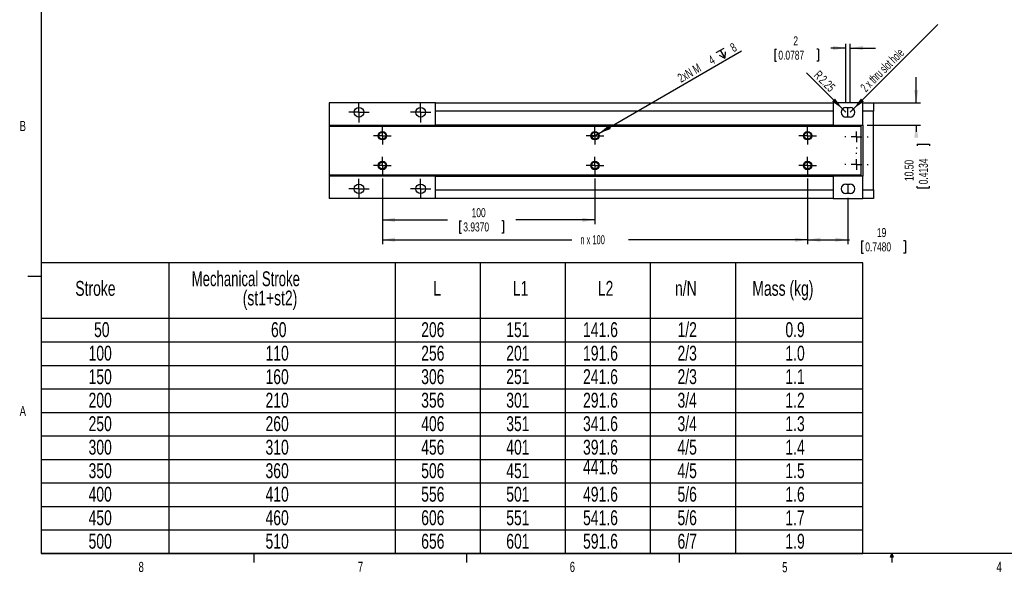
# Model space of a CAD drawing. Extents: x 11 to 4767017334527, y 5 to 5245463847279.
# Tile 1 of 4: x 11 to 242, y 6 to 135. Entities that reach past the tile are written whole.
import ezdxf
from ezdxf.enums import TextEntityAlignment as Align

# ---------------------------------------------------------------- set-up
doc = ezdxf.new("R2010")
doc.units = 0
doc.layers.get('0').update_dxf_attribs({"linetype": 'CONTINUOUS'})
doc.dimstyles.new('SLDDIMSTYLE1', dxfattribs={"dimtxt": 2.116667, "dimasz": 3, "dimexe": 0, "dimexo": 0.0625, "dimgap": 0.529167, "dimtad": 0, "dimlfac": 2, "dimrnd": 1e-09, "dimzin": 4, "dimsah": 1, "dimcen": 0.09, "dimazin": 3, "dimtfac": 1, "dimtmove": 0, "dimatfit": 3})
doc.dimstyles.new('SLDDIMSTYLE3', dxfattribs={"dimtxt": 2.116667, "dimasz": 3, "dimexe": 0, "dimexo": 0.0625, "dimgap": 0.529167, "dimtad": 0, "dimlfac": 2, "dimrnd": 1e-09, "dimzin": 12, "dimsah": 1, "dimcen": 0.09, "dimazin": 3, "dimtfac": 1, "dimtmove": 0, "dimatfit": 3})
doc.dimstyles.new('SLDDIMSTYLE4', dxfattribs={"dimtxt": 2.116667, "dimasz": 3, "dimexe": 0, "dimexo": 0.0625, "dimgap": 0.529167, "dimtad": 0, "dimlfac": 2, "dimrnd": 1e-09, "dimzin": 12, "dimsah": 1, "dimcen": 0.09, "dimazin": 3, "dimtfac": 1, "dimtofl": 0, "dimtmove": 0, "dimatfit": 3})
doc.dimstyles.new('SLDDIMSTYLE6', dxfattribs={"dimtxt": 2.116667, "dimasz": 3, "dimexe": 0, "dimexo": 0.0625, "dimgap": 0.529167, "dimtad": 1, "dimlfac": 2, "dimrnd": 1e-09, "dimzin": 12, "dimsah": 1, "dimcen": 0, "dimazin": 3, "dimtfac": 1, "dimtofl": 0, "dimtmove": 0, "dimatfit": 3})
doc.dimstyles.new('SLDDIMSTYLE7', dxfattribs={"dimtxt": 2.116667, "dimasz": 3, "dimexe": 0, "dimexo": 0.0625, "dimgap": 0.529167, "dimtad": 1, "dimlfac": 2, "dimrnd": 1e-09, "dimzin": 12, "dimsah": 1, "dimcen": 0, "dimazin": 3, "dimtfac": 1, "dimtofl": 0, "dimtmove": 0, "dimatfit": 3})
doc.dimstyles.new('SLDDIMSTYLE8', dxfattribs={"dimtxt": 2.116667, "dimasz": 3, "dimexe": 0, "dimexo": 0.0625, "dimgap": 0.529167, "dimtad": 1, "dimlfac": 2, "dimrnd": 1e-09, "dimzin": 12, "dimblk1": 'NONE', "dimsah": 1, "dimcen": 0, "dimazin": 3, "dimtfac": 1, "dimtmove": 0, "dimatfit": 3})

# ---------------------------------------------------------------- blocks, each defined once
blk = doc.blocks.new('SW_TABLEANNOTATION_0')
at = {"color": 0, "linetype": 'CONTINUOUS'}
for p, q in [((0, 0), (0, -68.28)), ((193.22, 0), (0, 0)), ((30, 0), (30, -68.28)), ((83.22, 0), (83.22, -68.28)), ((103.22, 0), (103.22, -68.28)), ((123.22, 0), (123.22, -68.28)), ((143.22, 0), (143.22, -68.28)), ((163.22, 0), (163.22, -68.28)), ((193.22, -68.28), (193.22, 0)), ((0, -13.01), (193.22, -13.01)), ((0, -18.54), (193.22, -18.54)), ((0, -24.07), (193.22, -24.07)), ((0, -29.6), (193.22, -29.6)), ((0, -35.12), (193.22, -35.12)), ((0, -40.65), (193.22, -40.65)), ((0, -46.17), (193.22, -46.17)), ((0, -51.7), (193.22, -51.7)), ((0, -57.22), (193.22, -57.22)), ((0, -62.75), (193.22, -62.75)), ((0, -68.28), (193.22, -68.28))]:
    blk.add_line(p, q, dxfattribs=at)
for s, width, p in [('Mechanical Stroke ', 0.661111, (35.37, -6.51)), ('Stroke', 0.7, (8, -8.77)), ('L', 0.7, (92.19, -8.77)), ('L1', 0.7, (110.88, -8.77)), ('L2', 0.7, (130.88, -8.77)), ('n/N', 0.7, (149.02, -8.77)), ('Mass (kg)', 0.7, (167.2, -8.77)), ('(st1+st2)', 0.7, (47.37, -11.03)), ('50', 0.7, (12.41, -18.48)), ('60', 0.7, (54.02, -18.48)), ('206', 0.7, (89.34, -18.48)), ('151', 0.7, (109.34, -18.48)), ('141.6', 0.7, (127.4, -18.48)), ('1/2', 0.7, (149.61, -18.48)), ('0.9', 0.7, (174.98, -18.48)), ('100', 0.7, (11.12, -24.01)), ('110', 0.7, (52.73, -24.01)), ('256', 0.7, (89.34, -24.01)), ('201', 0.7, (109.34, -24.01)), ('191.6', 0.7, (127.4, -24.01)), ('2/3', 0.7, (149.61, -24.01)), ('1.0', 0.7, (174.98, -24.01)), ('150', 0.7, (11.12, -29.53)), ('160', 0.7, (52.73, -29.53)), ('306', 0.7, (89.34, -29.53)), ('251', 0.7, (109.34, -29.53)), ('241.6', 0.7, (127.4, -29.53)), ('2/3', 0.7, (149.61, -29.53)), ('1.1', 0.7, (174.98, -29.53)), ('200', 0.7, (11.12, -35.06)), ('210', 0.7, (52.73, -35.06)), ('356', 0.7, (89.34, -35.06)), ('301', 0.7, (109.34, -35.06)), ('291.6', 0.7, (127.4, -35.06)), ('3/4', 0.7, (149.61, -35.06)), ('1.2', 0.7, (174.98, -35.06)), ('250', 0.7, (11.12, -40.58)), ('260', 0.7, (52.73, -40.58)), ('406', 0.7, (89.34, -40.58)), ('351', 0.7, (109.34, -40.58)), ('341.6', 0.7, (127.4, -40.58)), ('3/4', 0.7, (149.61, -40.58)), ('1.3', 0.7, (174.98, -40.58)), ('300', 0.7, (11.12, -46.11)), ('310', 0.7, (52.73, -46.11)), ('456', 0.7, (89.34, -46.11)), ('401', 0.7, (109.34, -46.11)), ('391.6', 0.7, (127.4, -46.11)), ('4/5', 0.7, (149.61, -46.11)), ('1.4', 0.7, (174.98, -46.11)), ('441.6', 0.7, (127.4, -50.73)), ('350', 0.7, (11.12, -51.63)), ('360', 0.7, (52.73, -51.63)), ('506', 0.7, (89.34, -51.63)), ('451', 0.7, (109.34, -51.63)), ('4/5', 0.7, (149.61, -51.63)), ('1.5', 0.7, (174.98, -51.63)), ('400', 0.7, (11.12, -57.16)), ('410', 0.7, (52.73, -57.16)), ('556', 0.7, (89.34, -57.16)), ('501', 0.7, (109.34, -57.16)), ('491.6', 0.7, (127.4, -57.16)), ('5/6', 0.7, (149.61, -57.16)), ('1.6', 0.7, (174.98, -57.16)), ('5/6', 0.7, (149.61, -62.69)), ('450', 0.7, (11.12, -62.69)), ('460', 0.7, (52.73, -62.69)), ('606', 0.7, (89.34, -62.69)), ('551', 0.7, (109.34, -62.69)), ('541.6', 0.7, (127.4, -62.69)), ('1.7', 0.7, (174.98, -62.69)), ('500', 0.7, (11.12, -68.21)), ('510', 0.7, (52.73, -68.21)), ('656', 0.7, (89.34, -68.21)), ('601', 0.7, (109.34, -68.21)), ('591.6', 0.7, (127.4, -68.21)), ('6/7', 0.7, (149.61, -68.21)), ('1.9', 0.7, (174.98, -68.21))]:
    blk.add_text(s, height=3.5, dxfattribs=dict(at, width=width)).set_placement(p, align=Align.BOTTOM_LEFT)
blk = doc.blocks.new('_D_11')
at = {"color": 7, "linetype": 'CONTINUOUS'}
for p, q in [((196.11, 98.09), (196.11, 82.68)), ((205.61, 93.52), (205.61, 82.68)), ((196.11, 83.68), (205.61, 83.68)), ((205.61, 83.68), (205.95, 83.68)), ((208.82, 83.43), (208.82, 80.57)), ((208.82, 83.43), (209.25, 83.43)), ((219.13, 83.43), (218.7, 83.43)), ((219.13, 83.43), (219.13, 80.57)), ((208.82, 80.57), (209.25, 80.57)), ((219.13, 80.57), (218.7, 80.57))]:
    blk.add_line(p, q, dxfattribs=at)
for points in [[(196.11, 83.68), (199.11, 83.18), (199.11, 84.18)], [(205.61, 83.68), (202.61, 84.18), (202.61, 83.18)]]:
    blk.add_solid(points, dxfattribs=at)
at = {"color": 7, "linetype": 'CONTINUOUS', "width": 0.7}
for s, p in [('19', (212.41, 83.68)), ('0.7480', (209.68, 80.32))]:
    blk.add_text(s, height=2.117, dxfattribs=at).set_placement(p, align=Align.BOTTOM_LEFT)
blk = doc.blocks.new('_D_12')
at = {"color": 7, "linetype": 'CONTINUOUS'}
for p, q in [((96.11, 98.09), (96.11, 87.36)), ((146.11, 98.09), (146.11, 87.36)), ((96.11, 88.36), (111.42, 88.36)), ((114.29, 88.11), (114.29, 85.25)), ((114.29, 88.11), (114.72, 88.11)), ((124.6, 88.11), (124.18, 88.11)), ((124.6, 88.11), (124.6, 85.25)), ((146.11, 88.36), (127.48, 88.36)), ((114.29, 85.25), (114.72, 85.25)), ((124.6, 85.25), (124.18, 85.25))]:
    blk.add_line(p, q, dxfattribs=at)
for points in [[(96.11, 88.36), (99.11, 87.86), (99.11, 88.86)], [(146.11, 88.36), (143.11, 88.86), (143.11, 87.86)]]:
    blk.add_solid(points, dxfattribs=at)
at = {"color": 7, "linetype": 'CONTINUOUS', "width": 0.7}
for s, p in [('100', (117.1, 88.36)), ('3.9370', (115.15, 85))]:
    blk.add_text(s, height=2.117, dxfattribs=at).set_placement(p, align=Align.BOTTOM_LEFT)
blk = doc.blocks.new('_D_13')
at = {"color": 7, "linetype": 'CONTINUOUS'}
for p, q in [((96.11, 98.09), (96.11, 82.68)), ((196.11, 98.09), (196.11, 82.68)), ((96.11, 83.68), (140.67, 83.68)), ((196.11, 83.68), (154.03, 83.68))]:
    blk.add_line(p, q, dxfattribs=at)
for points in [[(96.11, 83.68), (99.11, 83.18), (99.11, 84.18)], [(196.11, 83.68), (193.11, 84.18), (193.11, 83.18)]]:
    blk.add_solid(points, dxfattribs=at)
at = {"color": 7, "linetype": 'CONTINUOUS', "width": 0.6}
blk.add_text('n x 100', height=2.117, dxfattribs=at).set_placement((142.68, 82), align=Align.BOTTOM_LEFT)
blk = doc.blocks.new('_D_14')
at = {"color": 7, "linetype": 'CONTINUOUS'}
for q in [(195.86, 122.9), (205.11, 113.65)]:
    blk.add_line((204.31, 114.44), q, dxfattribs=at)
blk.add_solid([(204.31, 114.44), (202.55, 116.92), (201.84, 116.21)], dxfattribs=at)
at = {"color": 7, "linetype": 'CONTINUOUS', "width": 0.7}
for s, height, p in [('R', 2.12, (196.96, 121.75)), ('2.25', 2.117, (198.17, 120.54))]:
    blk.add_text(s, height=height, rotation=-45, dxfattribs=at).set_placement(p, align=Align.BOTTOM_LEFT)
blk = doc.blocks.new('_D_15')
at = {"color": 7, "linetype": 'CONTINUOUS'}
for p, q in [((205.11, 115.77), (205.11, 129.75)), ((206.11, 115.77), (206.11, 129.75)), ((188.38, 128.49), (188.38, 125.64)), ((188.38, 128.49), (188.81, 128.49)), ((198.69, 128.49), (198.26, 128.49)), ((198.69, 128.49), (198.69, 125.64)), ((205.11, 128.75), (201.57, 128.75)), ((206.11, 128.75), (212.11, 128.75)), ((188.38, 125.64), (188.81, 125.64)), ((198.69, 125.64), (198.26, 125.64))]:
    blk.add_line(p, q, dxfattribs=at)
for points in [[(205.11, 128.75), (202.11, 129.25), (202.11, 128.25)], [(206.11, 128.75), (209.11, 128.25), (209.11, 129.25)]]:
    blk.add_solid(points, dxfattribs=at)
at = {"color": 7, "linetype": 'CONTINUOUS', "width": 0.7}
for s, height, p in [('2', 2.12, (192.76, 128.75)), ('0.0787', 2.117, (189.24, 125.38))]:
    blk.add_text(s, height=height, dxfattribs=at).set_placement(p, align=Align.BOTTOM_LEFT)
blk = doc.blocks.new('_D_16')
at = {"color": 7, "linetype": 'CONTINUOUS'}
for q in [(226.74, 134.28), (206.11, 113.65)]:
    blk.add_line((206.91, 114.44), q, dxfattribs=at)
blk.add_solid([(206.91, 114.44), (209.38, 116.21), (208.67, 116.92)], dxfattribs=at)
at = {"color": 7, "linetype": 'CONTINUOUS', "width": 0.622222}
blk.add_text('2 x thru slot hole', height=2.1167, rotation=45, dxfattribs=at).set_placement((210.27, 117.8), align=Align.BOTTOM_LEFT)
blk = doc.blocks.new('_D_17')
at = {"color": 7, "linetype": 'CONTINUOUS'}
for p, q in [((221.66, 115.9), (221.66, 121.9)), ((210.11, 115.9), (222.66, 115.9)), ((210.11, 110.65), (222.66, 110.65)), ((221.66, 110.65), (221.66, 109.05)), ((221.91, 106.17), (224.77, 106.17)), ((221.91, 106.17), (221.91, 105.74)), ((224.77, 106.17), (224.77, 105.74)), ((221.91, 95.86), (221.91, 96.29)), ((221.91, 95.86), (224.77, 95.86)), ((224.77, 95.86), (224.77, 96.29))]:
    blk.add_line(p, q, dxfattribs=at)
for points in [[(221.66, 115.9), (222.16, 118.9), (221.16, 118.9)], [(221.66, 110.65), (221.16, 107.65), (222.16, 107.65)]]:
    blk.add_solid(points, dxfattribs=at)
at = {"color": 7, "linetype": 'CONTINUOUS', "width": 0.7}
for s, p in [('10.50', (221.66, 97.5)), ('0.4134', (225.02, 96.72))]:
    blk.add_text(s, height=2.117, rotation=90, dxfattribs=at).set_placement(p, align=Align.BOTTOM_LEFT)
blk = doc.blocks.new('SW_SYMBOL_HOLE_DEPTH')
at = {"color": 0, "linetype": 'CONTINUOUS'}
for p, q in [((0, 875), (800, 875)), ((400, 875), (400, 75)), ((100, 555), (400, 75)), ((700, 555), (400, 75))]:
    blk.add_line(p, q, dxfattribs=at)
blk = doc.blocks.new('_D_18')
at = {"color": 7, "linetype": 'CONTINUOUS'}
for q in [(180.59, 128.06), (145.24, 107.65)]:
    blk.add_line((146.98, 108.65), q, dxfattribs=at)
blk.add_solid([(146.98, 108.65), (149.82, 109.72), (149.32, 110.58)], dxfattribs=at)
at = {"color": 7, "linetype": 'CONTINUOUS', "xscale": 0.0027037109, "yscale": 0.0027037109, "zscale": 0.0027037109, "rotation": 30}
blk.add_blockref('SW_SYMBOL_HOLE_DEPTH', (175.8, 125.62), dxfattribs=at)
at = {"color": 7, "linetype": 'CONTINUOUS', "width": 0.7}
for s, height, p in [(' 8', 2.117, (178.56, 126.88, 11.3)), ('2xN M', 2.117, (166.65, 120, 11.3)), ('4', 2.12, (173.91, 124.2, 11.3))]:
    blk.add_text(s, height=height, rotation=30, dxfattribs=at).set_placement(p, align=Align.BOTTOM_LEFT)
blk = doc.blocks.new('_NONE')
blk = doc.blocks.new('SW_CENTERMARKSYMBOL_2')
at = {"color": 0, "linetype": 'CONTINUOUS'}
for p, q in [((0, 2.5), (0, 2.745)), ((-2.5, 0), (-2.745, 0)), ((0, 0), (-1.25, 0)), ((0, 0), (0, 1.25)), ((0, 0), (0, -1.25)), ((0, 0), (1.25, 0)), ((2.5, 0), (2.745, 0)), ((0, -2.5), (0, -2.745))]:
    blk.add_line(p, q, dxfattribs=at)
blk = doc.blocks.new('SW_CENTERMARKSYMBOL_3')
at = {"color": 0, "linetype": 'CONTINUOUS'}
for p, q in [((0, 2.5), (0, 2.745)), ((-2.5, 0), (-2.745, 0)), ((0, 0), (-1.25, 0)), ((0, 0), (0, 1.25)), ((0, 0), (0, -1.25)), ((0, 0), (1.25, 0)), ((2.5, 0), (2.745, 0)), ((0, -2.5), (0, -2.745))]:
    blk.add_line(p, q, dxfattribs=at)
blk = doc.blocks.new('SW_CENTERMARKSYMBOL_4')
at = {"color": 0, "linetype": 'CONTINUOUS'}
for p, q in [((0, 1.25), (0, 2.375)), ((-1.25, 0), (-2.375, 0)), ((0, 0), (-1.25, 0)), ((0, 0), (0, 1.25)), ((0, 0), (0, -1.25)), ((0, 0), (1.25, 0)), ((1.25, 0), (2.375, 0)), ((0, -1.25), (0, -2.375))]:
    blk.add_line(p, q, dxfattribs=at)
blk = doc.blocks.new('SW_CENTERMARKSYMBOL_5')
at = {"color": 0, "linetype": 'CONTINUOUS'}
for p, q in [((0, 1.25), (0, 2.375)), ((-1.25, 0), (-2.375, 0)), ((0, 0), (-1.25, 0)), ((0, 0), (0, 1.25)), ((0, 0), (0, -1.25)), ((0, 0), (1.25, 0)), ((1.25, 0), (2.375, 0)), ((0, -1.25), (0, -2.375))]:
    blk.add_line(p, q, dxfattribs=at)
blk = doc.blocks.new('SW_CENTERMARKSYMBOL_6')
at = {"color": 0, "linetype": 'CONTINUOUS'}
for p, q in [((0, 1.25), (0, 2.375)), ((-1.25, 0), (-2.375, 0)), ((0, 0), (-1.25, 0)), ((0, 0), (0, 1.25)), ((0, 0), (0, -1.25)), ((0, 0), (1.25, 0)), ((1.25, 0), (2.375, 0)), ((0, -1.25), (0, -2.375))]:
    blk.add_line(p, q, dxfattribs=at)
blk = doc.blocks.new('SW_CENTERMARKSYMBOL_7')
at = {"color": 0, "linetype": 'CONTINUOUS'}
for p, q in [((0, 1.25), (0, 2.375)), ((-1.25, 0), (-2.375, 0)), ((0, 0), (-1.25, 0)), ((0, 0), (0, 1.25)), ((0, 0), (0, -1.25)), ((0, 0), (1.25, 0)), ((1.25, 0), (2.375, 0)), ((0, -1.25), (0, -2.375))]:
    blk.add_line(p, q, dxfattribs=at)
blk = doc.blocks.new('SW_CENTERMARKSYMBOL_8')
at = {"color": 0, "linetype": 'CONTINUOUS'}
for p, q in [((-1.25, 0), (-2.0605, 0)), ((0, 0), (-1.25, 0)), ((0, 1.25), (0, 2.0605)), ((0, 0), (0, 1.25)), ((0, 0), (0, -1.25)), ((0, 0), (1.25, 0)), ((1.25, 0), (2.0605, 0)), ((0, -1.25), (0, -2.0605))]:
    blk.add_line(p, q, dxfattribs=at)
blk = doc.blocks.new('SW_CENTERMARKSYMBOL_9')
at = {"color": 0, "linetype": 'CONTINUOUS'}
for p, q in [((-1.25, 0), (-2.0605, 0)), ((0, 0), (-1.25, 0)), ((0, 1.25), (0, 2.0605)), ((0, 0), (0, 1.25)), ((0, 0), (0, -1.25)), ((0, 0), (1.25, 0)), ((1.25, 0), (2.0605, 0)), ((0, -1.25), (0, -2.0605))]:
    blk.add_line(p, q, dxfattribs=at)
blk = doc.blocks.new('SW_CENTERMARKSYMBOL_10')
at = {"color": 0, "linetype": 'CONTINUOUS'}
for p, q in [((-1.25, 0), (-2.0605, 0)), ((0, 0), (-1.25, 0)), ((0, 1.25), (0, 2.0605)), ((0, 0), (0, 1.25)), ((0, 0), (0, -1.25)), ((0, 0), (1.25, 0)), ((1.25, 0), (2.0605, 0)), ((0, -1.25), (0, -2.0605))]:
    blk.add_line(p, q, dxfattribs=at)
blk = doc.blocks.new('SW_CENTERMARKSYMBOL_11')
at = {"color": 0, "linetype": 'CONTINUOUS'}
for p, q in [((-1.25, 0), (-2.0605, 0)), ((0, 0), (-1.25, 0)), ((0, 1.25), (0, 2.0605)), ((0, 0), (0, 1.25)), ((0, 0), (0, -1.25)), ((0, 0), (1.25, 0)), ((1.25, 0), (2.0605, 0)), ((0, -1.25), (0, -2.0605))]:
    blk.add_line(p, q, dxfattribs=at)
blk = doc.blocks.new('SW_CENTERMARKSYMBOL_12')
at = {"color": 0, "linetype": 'CONTINUOUS'}
for p, q in [((-1.25, 0), (-2.0605, 0)), ((0, 0), (-1.25, 0)), ((0, 1.25), (0, 2.0605)), ((0, 0), (0, 1.25)), ((0, 0), (0, -1.25)), ((0, 0), (1.25, 0)), ((1.25, 0), (2.0605, 0)), ((0, -1.25), (0, -2.0605))]:
    blk.add_line(p, q, dxfattribs=at)
blk = doc.blocks.new('SW_CENTERMARKSYMBOL_13')
at = {"color": 0, "linetype": 'CONTINUOUS'}
for p, q in [((-1.25, 0), (-2.0605, 0)), ((0, 0), (-1.25, 0)), ((0, 1.25), (0, 2.0605)), ((0, 0), (0, 1.25)), ((0, 0), (0, -1.25)), ((0, 0), (1.25, 0)), ((1.25, 0), (2.0605, 0)), ((0, -1.25), (0, -2.0605))]:
    blk.add_line(p, q, dxfattribs=at)

msp = doc.modelspace()

# ---------------------------------------------------------------- linework, layer by layer
at = {"color": 7, "linetype": 'CONTINUOUS'}
for p, q in [((15.9068, 270.3087), (15.9068, 9.9587)), ((108.6102, 115.8984), (83.6102, 115.8984)), ((83.6102, 115.8984), (83.6102, 110.6484)), ((108.6102, 110.6484), (108.6102, 115.8984)), ((108.6102, 115.8984), (202.1102, 115.8984)), ((202.1102, 115.8984), (202.1102, 110.6484)), ((209.1102, 115.8984), (202.1102, 115.8984)), ((209.1102, 110.6484), (209.1102, 115.8984)), ((209.1102, 115.8984), (211.6102, 115.8984)), ((211.6102, 115.8984), (211.6102, 113.8984)), ((202.1102, 113.8984), (108.6102, 113.8984)), ((205.1102, 114.7734), (206.1102, 114.7734)), ((205.6102, 112.5234), (205.6102, 114.7734)), ((211.6102, 113.8984), (209.1102, 113.8984)), ((211.6102, 95.3984), (211.6102, 113.8984)), ((206.1102, 112.5234), (205.1102, 112.5234)), ((83.6102, 110.6484), (83.6102, 110.3984)), ((83.6102, 110.6484), (108.6102, 110.6484)), ((83.6102, 110.3984), (208.6102, 110.3984)), ((83.6102, 110.3984), (83.6102, 98.8984)), ((202.1102, 110.6484), (108.6102, 110.6484)), ((202.1102, 110.6484), (209.1102, 110.6484)), ((208.6102, 110.3984), (208.6102, 110.6484)), ((208.6102, 110.3984), (208.6102, 98.8984)), ((209.1102, 110.6484), (209.1102, 98.6484)), ((208.6102, 98.8984), (83.6102, 98.8984)), ((83.6102, 98.8984), (83.6102, 98.6484)), ((83.6102, 98.6484), (83.6102, 93.3984)), ((108.6102, 98.6484), (83.6102, 98.6484)), ((108.6102, 98.6484), (202.1102, 98.6484)), ((108.6102, 93.3984), (108.6102, 98.6484)), ((209.1102, 98.6484), (202.1102, 98.6484)), ((202.1102, 98.6484), (202.1102, 93.3984)), ((208.6102, 98.8984), (208.6102, 98.6484)), ((209.1102, 93.3984), (209.1102, 98.6484)), ((108.6102, 95.3984), (202.1102, 95.3984)), ((205.1102, 96.7734), (206.1102, 96.7734)), ((205.6102, 96.7734), (205.6102, 94.5234)), ((209.1102, 95.3984), (211.6102, 95.3984)), ((211.6102, 95.3984), (211.6102, 93.3984)), ((108.6102, 93.3984), (83.6102, 93.3984)), ((202.1102, 93.3984), (108.6102, 93.3984)), ((202.1102, 93.3984), (209.1102, 93.3984)), ((206.1102, 94.5234), (205.1102, 94.5234)), ((211.6102, 93.3984), (209.1102, 93.3984)), ((15.9068, 75.0462), (12.7318, 75.0462)), ((415.9568, 9.9587), (15.9068, 9.9587)), ((65.9067, 9.9587), (65.9067, 7.8048)), ((115.9129, 9.9587), (115.9129, 7.8048)), ((165.9192, 9.9587), (165.9192, 7.8048)), ((215.5889, 9.0805), (215.9254, 9.9587)), ((215.9254, 9.9587), (215.9254, 7.8048)), ((215.9254, 9.9587), (216.2443, 9.0805)), ((216.2443, 9.0805), (215.5889, 9.0805))]:
    msp.add_line(p, q, dxfattribs=at)
for centre, radius in [((90.6102, 113.6484), 1.125), ((105.1102, 113.6484), 1.125), ((96.1102, 108.1484), 1), ((96.1102, 108.1484), 0.8105), ((146.1102, 108.1484), 1), ((146.1102, 108.1484), 0.8105), ((196.1102, 108.1484), 1), ((196.1102, 108.1484), 0.8105), ((96.1102, 101.1484), 1), ((96.1102, 101.1484), 0.8105), ((146.1102, 101.1484), 1), ((146.1102, 101.1484), 0.8105), ((196.1102, 101.1484), 1), ((196.1102, 101.1484), 0.8105), ((90.6102, 95.6484), 1.125), ((105.1102, 95.6484), 1.125)]:
    msp.add_circle(centre, radius, dxfattribs=at)
for centre, start, end in [((205.1102, 113.6484), 90, 270), ((206.1102, 113.6484), 270, 90), ((205.1102, 95.6484), 90, 270), ((206.1102, 95.6484), 270, 90)]:
    msp.add_arc(centre, 1.125, start, end, dxfattribs=at)

# ---------------------------------------------------------------- block references
for name, p in [('SW_CENTERMARKSYMBOL_7', (90.6102, 113.6484)), ('SW_CENTERMARKSYMBOL_6', (105.1102, 113.6484)), ('SW_CENTERMARKSYMBOL_11', (96.1102, 108.1484)), ('SW_CENTERMARKSYMBOL_10', (146.1102, 108.1484)), ('SW_CENTERMARKSYMBOL_12', (196.1102, 108.1484)), ('SW_CENTERMARKSYMBOL_3', (207.6102, 107.8984)), ('SW_CENTERMARKSYMBOL_9', (96.1102, 101.1484)), ('SW_CENTERMARKSYMBOL_8', (146.1102, 101.1484)), ('SW_CENTERMARKSYMBOL_13', (196.1102, 101.1484)), ('SW_CENTERMARKSYMBOL_2', (207.6102, 101.3984)), ('SW_CENTERMARKSYMBOL_5', (90.6102, 95.6484)), ('SW_CENTERMARKSYMBOL_4', (105.1102, 95.6484)), ('SW_TABLEANNOTATION_0', (15.9068, 78.234))]:
    msp.add_blockref(name, p, dxfattribs=at)

# ---------------------------------------------------------------- texts
at = {"color": 7, "linetype": 'CONTINUOUS', "width": 0.7}
for s, p in [('B', (10.8306, 108.5188)), ('A', (10.8207, 41.529)), ('8', (38.7801, 4.8797)), ('7', (90.3586, 4.8872)), ('6', (140.1782, 4.8973)), ('5', (190.1219, 4.8193)), ('4', (240.5412, 4.899))]:
    msp.add_text(s, height=2.3813, dxfattribs=at).set_placement(p, align=Align.BOTTOM_LEFT)

# ---------------------------------------------------------------- dimensions: what is measured, and where the dimension line sits
at = {"color": 7, "linetype": 'CONTINUOUS'}
dim = msp.add_radius_dim(center=(206.1102, 113.6484), mpoint=(206.9057, 114.4439), text='2 x thru slot hole', dimstyle='SLDDIMSTYLE7', override={"dimpost": '<>'}, dxfattribs=at)
dim.commit()
dim.dimension.update_dxf_attribs({"geometry": '_D_16', "text_midpoint": (217.9995, 125.5377), "dimtype": 164})
dim = msp.add_diameter_dim_2p(p1=(145.2442, 107.6484), p2=(146.9762, 108.6484), text='2xN M<> {\\fGDT;x} 8', dimstyle='SLDDIMSTYLE8', override={"dimpost": '<>'}, dxfattribs=at)
dim.commit()
dim.dimension.update_dxf_attribs({"geometry": '_D_18', "text_midpoint": (173.6615, 124.0552), "dimtype": 163})
for base, p1, p2, dimstyle, picture, middle in [((206.1102, 128.746), (205.1102, 114.7734), (206.1102, 114.7734), 'SLDDIMSTYLE3', '_D_15', (193.5363, 128.746)), ((146.1102, 88.363), (96.1102, 99.0879), (146.1102, 99.0879), 'SLDDIMSTYLE4', '_D_12', (119.4476, 88.363)), ((205.6102, 83.6844), (196.1102, 99.0879), (205.6102, 94.5234), 'SLDDIMSTYLE4', '_D_11', (213.9763, 83.6844))]:
    dim = msp.add_linear_dim(base=base, p1=p1, p2=p2, dimstyle=dimstyle, dxfattribs=at)
    dim.commit()
    dim.dimension.update_dxf_attribs({"geometry": picture, "text_midpoint": middle, "dimtype": 160})
dim = msp.add_radius_dim(center=(205.1102, 113.6484), mpoint=(204.3147, 114.4439), dimstyle='SLDDIMSTYLE6', dxfattribs=at)
dim.commit()
dim.dimension.update_dxf_attribs({"geometry": '_D_14', "text_midpoint": (199.405, 119.3537), "dimtype": 164})
dim = msp.add_linear_dim(base=(221.6561, 115.8984), p1=(209.1102, 110.6484), p2=(209.1102, 115.8984), angle=90, dimstyle='SLDDIMSTYLE1', dxfattribs=at)
dim.commit()
dim.dimension.update_dxf_attribs({"geometry": '_D_17', "text_midpoint": (221.6561, 101.0175), "dimtype": 160})
dim = msp.add_linear_dim(base=(196.1102, 83.6844), p1=(96.1102, 99.0879), p2=(196.1102, 99.0879), text='n x 100', dimstyle='SLDDIMSTYLE4', dxfattribs=at)
dim.commit()
dim.dimension.update_dxf_attribs({"geometry": '_D_13', "text_midpoint": (147.3463, 83.6844), "dimtype": 160})

doc.saveas('drawing.dxf')
